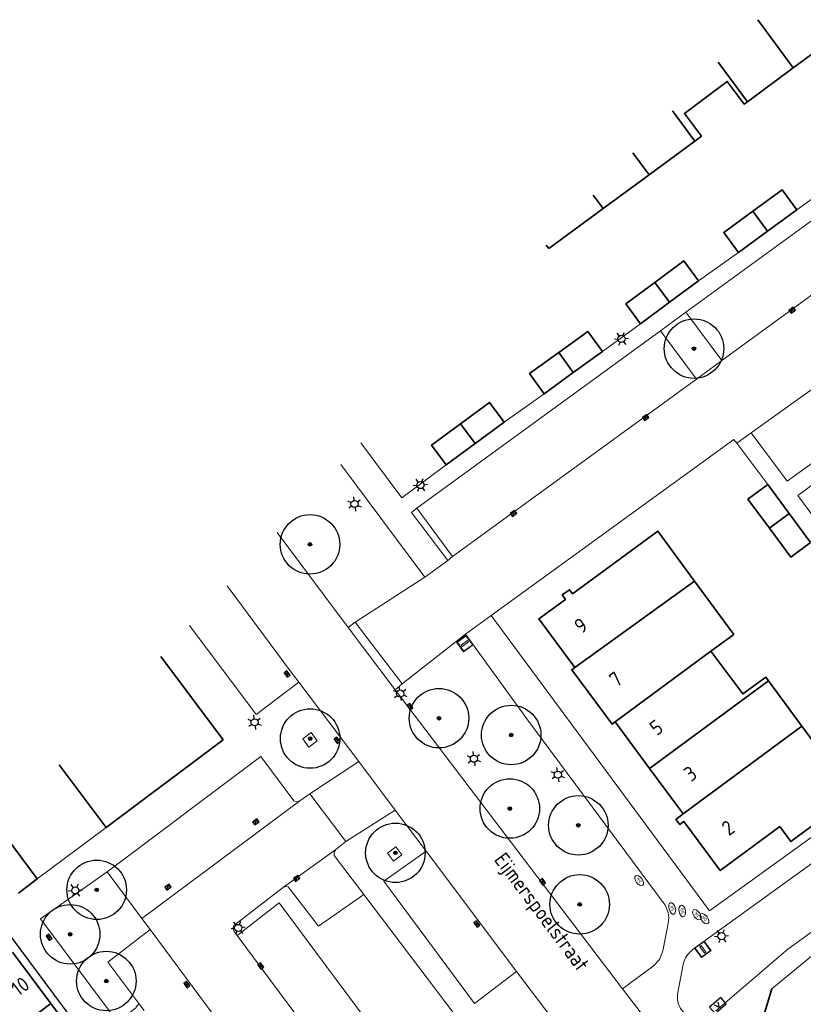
# Model space of a CAD drawing. Header units: metres. Extents: x 92877 to 94117, y 464509 to 465451.
# Tile 70 of 102: x 93119 to 93184, y 465191 to 465274. Entities that reach past the tile are written whole.
import ezdxf
from ezdxf.enums import TextEntityAlignment as Align

# ---------------------------------------------------------------- set-up
doc = ezdxf.new("R2010")
doc.units = ezdxf.units.M
doc.layers.get('0').update_dxf_attribs({"linetype": 'CONTINUOUS'})
for name, color, linetype, lineweight in [('B-WE-GK-KADEMUUR-G', 252, 'CONTINUOUS', 35), ('B-WE-GR-BEPLANTING_CULTUUR-G', 252, 'CONTINUOUS', 18), ('B-WE-GR-BOOM-S', 90, 'CONTINUOUS', 25), ('B-WE-IE-TERREINAFSCHEIDING_KUNSTMATIG_MUUR-G', 252, 'IE-TERREINAFSCHEIDING-KUNSTMATIG-DICHT', 18), ('B-WE-KL-DATA_KAST-S', 252, 'CONTINUOUS', 25), ('B-WE-KL-ET_LS_OV_LICHTMAST-S', 252, 'CONTINUOUS', 25), ('B-WE-KL-WATER-S', 252, 'CONTINUOUS', 25), ('B-WE-OG-TOPOGRAFIE_BEBOUWING-GV', 252, 'CONTINUOUS', 35), ('B-WE-OG-TOPOGRAFIE_HUISNUMMER-T25', 7, 'CONTINUOUS', 20), ('B-WE-OG-TOPOGRAFIE_STRAATNAAM-T18', 7, 'CONTINUOUS', 18), ('B-WE-OG-TOPOGRAFIE_WATER-GV', 252, 'CONTINUOUS', 18), ('B-WE-RI-HWA_KOLK-S', 252, 'CONTINUOUS', 25), ('B-WE-VH-VERHARDING-GV', 252, 'CONTINUOUS', 18), ('B-WE-VW-OV_DRAAGCONSTRUCTIE-S', 252, 'CONTINUOUS', 15)]:
    doc.layers.add(name, color=color, linetype=linetype, lineweight=lineweight)
doc.layers.add('B_OVERBOUWLIJN_LIJN_1', color=252, linetype='CONTINUOUS')
doc.styles.add('NLCS-ISO', font='NLCS-ISO.ttf')
doc.styles.get("Standard").update_dxf_attribs({"font": 'isocp.shx'})
doc.linetypes.add('IE-TERREINAFSCHEIDING-KUNSTMATIG-DICHT', pattern='A,8,-1,[82,NLCS.SHX,S=0.75,R=90,X=0,Y=0],-1', length=10)

# ---------------------------------------------------------------- blocks, each defined once
blk = doc.blocks.new('Q_VERKEERSBORDPAAL')
for points in [[(-0.5, 0.5), (0.5, 0.5), (0.5, -0.5), (-0.5, -0.5)], [(-0.08, 0.333), (0.071, 0.333), (0.071, -0.329), (-0.08, -0.329)]]:
    blk.add_lwpolyline(points, close=True)
blk.add_lwpolyline([(-0.442, 0.464), (0.438, 0.464, -0.414214), (0.459, 0.442), (0.459, -0.437, -0.414214), (0.438, -0.459), (-0.442, -0.459, -0.414214), (-0.463, -0.437), (-0.463, 0.442), (-0.463, 0.444), (-0.463, 0.446), (-0.463, 0.448), (-0.462, 0.45), (-0.461, 0.451), (-0.46, 0.453), (-0.459, 0.455), (-0.458, 0.456), (-0.457, 0.457), (-0.456, 0.459), (-0.454, 0.46), (-0.453, 0.461), (-0.451, 0.462), (-0.449, 0.462), (-0.447, 0.463), (-0.446, 0.463), (-0.444, 0.464), (-0.442, 0.464)], format="xyb")
blk = doc.blocks.new('Q_LICHTMAST')
for points in [[(-0.26, 0.15), (-0.52, 0.3)], [(0, 0.3), (0, 0.6)], [(0.26, 0.15), (0.52, 0.3)], [(-0.26, -0.15), (-0.52, -0.3)], [(0, -0.3), (0, -0.6)], [(0.26, -0.15), (0.52, -0.3)]]:
    blk.add_lwpolyline(points)
blk.add_circle((0, 0), 0.3)
blk = doc.blocks.new('SKL-WATER_BRANDKRAAN_BRANDPUT-SO')
at = {"color": 0, "linetype": 'ByBlock', "lineweight": 18}
blk.add_ellipse((0, 0), major_axis=(2.5, 0), ratio=0.54, dxfattribs=at)
at = {"color": 0, "linetype": 'ByBlock', "lineweight": 18, "style": 'NLCS-ISO'}
blk.add_text('bk', height=1.5, dxfattribs=at).set_placement((0.16, 0), align=Align.MIDDLE_CENTER)
blk = doc.blocks.new('B-SRI-KOLK_COMBINATIE-SO')
for p, q in [((-1.125, 0), (1.125, 1.5)), ((1.125, 0), (-1.125, 1.5))]:
    blk.add_line(p, q)
at = {"flags": 128}
blk.add_lwpolyline([(-1.125, 0), (1.125, 0), (1.125, 1.5), (-1.125, 1.5)], close=True, dxfattribs=at)
blk = doc.blocks.new('SKL-DATA_TERREINKAST-SO')
for q in [(-0.203, 0.2), (0.203, 0.2)]:
    blk.add_line((0, -0.209), q)
at = {"flags": 128}
blk.add_lwpolyline([(0.625, 0.35), (-0.625, 0.35), (-0.625, -0.35), (0.625, -0.35)], close=True, dxfattribs=at)
at = {"style": 'NLCS-ISO'}
blk.add_attdef('TYPE', text='', height=0.35, dxfattribs=at).set_placement((-0.034, 0.689), align=Align.MIDDLE_CENTER)
blk = doc.blocks.new('SGR-BOOM_01')
at = {"ltscale": 0.1}
h = blk.add_hatch(color=256, dxfattribs=at)
edge = h.paths.add_edge_path()
edge.add_arc((0, 0), 0.15, 0, 360)
for radius in [2.5, 0.045]:
    blk.add_circle((0, 0), radius)
blk.add_circle((0, 0), 0.15, dxfattribs=at)

msp = doc.modelspace()

# ---------------------------------------------------------------- linework, layer by layer
at = {"layer": 'B-WE-GK-KADEMUUR-G', "flags": 128}
msp.add_lwpolyline([(93181.843, 465192.276), (93180.537, 465187.927), (93179.808, 465186.881)], dxfattribs=at)
at = {"layer": 'B-WE-GR-BEPLANTING_CULTUUR-G'}
for p, q in [((93151.991, 465232.688), (93155.013, 465228.625)), ((93155.013, 465228.625), (93154.598, 465228.288))]:
    msp.add_line(p, q, dxfattribs=at)
at = {"layer": 'B-WE-GR-BEPLANTING_CULTUUR-G', "flags": 128}
for points in [[(93177.141, 465190.449), (93183.202, 465195.636), (93186.325, 465197.897), (93191.541, 465201.814), (93201.549, 465209.514), (93217.927, 465221.917), (93229.682, 465230.451), (93239.63, 465237.437), (93242.348, 465239.572), (93243.933, 465240.588), (93245.56, 465241.915), (93249.455, 465244.632), (93266.381, 465256.864)], [(93154.598, 465228.288), (93151.565, 465232.345), (93151.991, 465232.688)]]:
    msp.add_lwpolyline(points, dxfattribs=at)
at = {"layer": 'B-WE-IE-TERREINAFSCHEIDING_KUNSTMATIG_MUUR-G'}
msp.add_line((93125.881, 465205.85), (93120.1, 465201.525), dxfattribs=at)
at = {"layer": 'B-WE-OG-TOPOGRAFIE_BEBOUWING-GV'}
for p, q in [((93180.668, 465273.758), (93183.655, 465269.713)), ((93183.655, 465269.713), (93188.217, 465273.082)), ((93177.328, 465270.195), (93179.79, 465266.859)), ((93179.79, 465266.859), (93183.655, 465269.713)), ((93173.496, 465266.109), (93175.381, 465263.557)), ((93171.53, 465260.72), (93175.381, 465263.557)), ((93170.171, 465262.562), (93171.53, 465260.72)), ((93167.672, 465257.878), (93171.53, 465260.72)), ((93166.838, 465259.008), (93167.672, 465257.878)), ((93163.1, 465254.51), (93167.672, 465257.878)), ((93183.94, 465257.781), (93181.494, 465255.987)), ((93180.264, 465257.664), (93181.494, 465255.987)), ((93181.494, 465255.987), (93179.048, 465254.193)), ((93162.888, 465254.797), (93163.1, 465254.51)), ((93172.009, 465251.679), (93173.251, 465250.01)), ((93175.681, 465251.818), (93173.251, 465250.01)), ((93173.251, 465250.01), (93170.82, 465248.202)), ((93163.931, 465245.777), (93165.152, 465244.093)), ((93167.599, 465245.865), (93165.152, 465244.093)), ((93165.152, 465244.093), (93162.704, 465242.32)), ((93156.907, 465238.125), (93155.679, 465239.794)), ((93159.344, 465239.917), (93156.907, 465238.125)), ((93156.907, 465238.125), (93154.471, 465236.332)), ((93181.52, 465234.682), (93183.316, 465232.249)), ((93183.316, 465232.249), (93181.64, 465231.012)), ((93183.316, 465232.249), (93185.111, 465229.816)), ((93175.356, 465226.57), (93165.284, 465219.3)), ((93178.657, 465222.086), (93175.356, 465226.57)), ((93176.722, 465220.666), (93178.657, 465222.086)), ((93176.722, 465220.666), (93168.669, 465214.739)), ((93130.483, 465220.238), (93135.73, 465213.229)), ((93181.559, 465218.19), (93171.57, 465210.813)), ((93184.376, 465214.378), (93181.559, 465218.19)), ((93168.669, 465214.739), (93171.57, 465210.813)), ((93184.376, 465214.378), (93174.388, 465206.998)), ((93135.73, 465213.229), (93125.881, 465205.85)), ((93171.57, 465210.813), (93174.388, 465206.998)), ((93116.921, 465205.775), (93120.1, 465201.525)), ((93120.1, 465201.525), (93118.506, 465200.333)), ((93118.017, 465195.379), (93121.239, 465191.046)), ((93121.239, 465191.046), (93111.298, 465183.617)), ((93121.239, 465191.046), (93124.461, 465186.712))]:
    msp.add_line(p, q, dxfattribs=at)
at = {"layer": 'B-WE-OG-TOPOGRAFIE_BEBOUWING-GV', "flags": 128}
for points in [[(93175.381, 465263.557), (93175.929, 465263.961), (93174.499, 465265.864), (93178.096, 465268.567), (93179.526, 465266.664), (93179.79, 465266.859)], [(93180.264, 465257.664), (93182.71, 465259.458), (93183.94, 465257.781)], [(93179.048, 465254.193), (93177.818, 465255.87), (93180.264, 465257.664)], [(93172.009, 465251.679), (93174.44, 465253.487), (93175.681, 465251.818)], [(93170.82, 465248.202), (93169.579, 465249.871), (93172.009, 465251.679)], [(93163.931, 465245.777), (93166.379, 465247.55), (93167.599, 465245.865)], [(93162.704, 465242.32), (93161.484, 465244.005), (93163.931, 465245.777)], [(93155.679, 465239.794), (93158.116, 465241.586), (93159.344, 465239.917)], [(93154.471, 465236.332), (93153.243, 465238.001), (93155.679, 465239.794)], [(93181.64, 465231.012), (93179.844, 465233.445), (93181.52, 465234.682)], [(93175.356, 465226.57), (93172.265, 465230.768), (93165.1, 465225.482), (93164.844, 465225.84), (93164.234, 465225.403), (93164.501, 465225.031), (93162.274, 465223.395), (93165.284, 465219.3)], [(93185.111, 465229.816), (93183.435, 465228.579), (93181.64, 465231.012)], [(93181.559, 465218.19), (93181.334, 465218.495), (93179.399, 465217.075), (93176.722, 465220.666)], [(93165.284, 465219.3), (93165.028, 465219.109), (93168.419, 465214.542), (93168.669, 465214.739)], [(93174.388, 465206.998), (93173.782, 465206.525), (93174.118, 465206.102), (93174.456, 465206.368), (93177.507, 465202.233), (93182.511, 465205.927), (93183.442, 465204.666), (93186.765, 465207.119), (93185.829, 465208.39), (93187.755, 465209.804), (93184.376, 465214.378)], [(93125.881, 465205.85), (93121.936, 465211.124)]]:
    msp.add_lwpolyline(points, dxfattribs=at)
at = {"layer": 'B-WE-OG-TOPOGRAFIE_WATER-GV', "flags": 128}
msp.add_lwpolyline([(93222.54, 465223.677), (93212.44, 465216.06), (93208, 465212.46), (93196.98, 465204.755), (93181.843, 465192.276)], dxfattribs=at)
at = {"layer": 'B-WE-VH-VERHARDING-GV'}
for p, q in [((93193.02, 465262.565), (93174.624, 465249.171)), ((93187.303, 465260.175), (93183.94, 465257.781)), ((93177.638, 465245.112), (93195.992, 465258.469)), ((93179.048, 465254.193), (93175.681, 465251.818)), ((93172.499, 465247.593), (93174.624, 465249.171)), ((93174.624, 465249.171), (93177.638, 465245.112)), ((93170.82, 465248.202), (93167.599, 465245.865)), ((93172.499, 465247.593), (93151.991, 465232.688)), ((93175.513, 465243.534), (93172.499, 465247.593)), ((93190.773, 465246.683), (93180.123, 465239.015)), ((93177.638, 465245.112), (93175.513, 465243.534)), ((93175.513, 465243.534), (93155.013, 465228.625)), ((93162.704, 465242.32), (93159.344, 465239.917)), ((93180.123, 465239.015), (93178.893, 465238.147)), ((93178.893, 465238.147), (93181.52, 465234.682)), ((93146.233, 465222.662), (93140.252, 465230.657)), ((93154.598, 465228.288), (93152.676, 465226.884)), ((93152.676, 465226.884), (93146.817, 465223.099)), ((93141.347, 465219.035), (93136.048, 465226.174)), ((93146.817, 465223.099), (93146.233, 465222.662)), ((93150.764, 465217.924), (93146.817, 465223.099)), ((93158.257, 465223.685), (93156.084, 465222.092)), ((93146.233, 465222.662), (93150.185, 465217.433)), ((93150.764, 465217.924), (93156.084, 465222.092)), ((93142.075, 465218.055), (93141.347, 465219.035)), ((93142.075, 465218.055), (93147.116, 465211.394)), ((93150.185, 465217.433), (93150.764, 465217.924)), ((93169.306, 465192.298), (93150.185, 465217.433)), ((93138.881, 465211.806), (93125.967, 465202.134)), ((93147.116, 465211.394), (93143.007, 465208.68)), ((93150.194, 465207.303), (93147.116, 465211.394)), ((93128.89, 465198.206), (93142.174, 465208.093)), ((93143.007, 465208.68), (93142.174, 465208.093)), ((93143.007, 465208.68), (93146.039, 465204.666)), ((93146.039, 465204.666), (93150.194, 465207.303)), ((93150.194, 465207.303), (93152.786, 465203.859)), ((93145.191, 465204.007), (93140.803, 465200.835)), ((93145.191, 465204.007), (93146.039, 465204.666)), ((93150.25, 465204.228), (93149.532, 465203.701)), ((93160.394, 465193.749), (93152.786, 465203.859)), ((93120.381, 465198.16), (93125.967, 465202.134)), ((93125.967, 465202.134), (93128.89, 465198.206)), ((93147.56, 465200.218), (93156.453, 465188.48)), ((93128.89, 465198.206), (93129.586, 465197.272)), ((93129.586, 465197.272), (93141.952, 465180.632)), ((93136.913, 465196.761), (93146.428, 465183.958)), ((93175.748, 465183.844), (93169.306, 465192.298)), ((93128.628, 465191.057), (93129.072, 465190.462))]:
    msp.add_line(p, q, dxfattribs=at)
at = {"layer": 'B-WE-VH-VERHARDING-GV', "flags": 128}
for points in [[(93260.287, 465259.352), (93198.272, 465214.482), (93184.032, 465233.752), (93189.143, 465237.518)], [(93178.041, 465185.559), (93174.282, 465190.486), (93174.173, 465190.65), (93174.082, 465190.825), (93174.01, 465191.008), (93173.957, 465191.198), (93173.926, 465191.392), (93173.915, 465191.589), (93173.925, 465191.785), (93173.956, 465191.98), (93174.405, 465194.332), (93174.452, 465194.522), (93174.518, 465194.708), (93174.6, 465194.886), (93174.699, 465195.055), (93174.813, 465195.215), (93174.943, 465195.362), (93175.085, 465195.497), (93175.24, 465195.618), (93188.85, 465205.448), (93226.35, 465232.528), (93261.426, 465257.866)], [(93180.123, 465239.015), (93183.124, 465234.951), (93193.694, 465242.592)], [(93154.471, 465236.332), (93150.732, 465233.575), (93147.303, 465238.176)], [(93158.257, 465223.685), (93178.641, 465238.475), (93178.893, 465238.147)], [(93145.617, 465236.377), (93152.676, 465226.884)], [(93194.262, 465217.432), (93197.044, 465213.593), (93176.612, 465198.846), (93158.257, 465223.685)], [(93132.905, 465222.821), (93138.51, 465215.361), (93142.075, 465218.055)], [(93156.084, 465222.092), (93161.264, 465214.988), (93172.874, 465199.326), (93172.978, 465199.124), (93173.061, 465198.913), (93173.122, 465198.695), (93173.161, 465198.471), (93173.178, 465198.245), (93173.171, 465198.018), (93173.142, 465197.793), (93172.68, 465195.486), (93172.413, 465194.756), (93171.871, 465194.203), (93169.306, 465192.298)], [(93143.129, 465213.832), (93142.411, 465213.305), (93142.918, 465212.617), (93143.636, 465213.144), (93143.129, 465213.832)], [(93142.174, 465208.093), (93141.926, 465208.014), (93141.678, 465208.09), (93138.881, 465211.806)], [(93147.56, 465200.218), (93145.069, 465203.506), (93145.054, 465203.775), (93145.191, 465204.007)], [(93149.532, 465203.701), (93150.039, 465203.013), (93150.757, 465203.54), (93150.25, 465204.228)], [(93152.786, 465203.859), (93149.219, 465201.33), (93156.862, 465191.044), (93160.394, 465193.749)], [(93136.913, 465196.761), (93136.644, 465197.097), (93136.549, 465197.35), (93136.621, 465197.611), (93140.803, 465200.835)], [(93140.803, 465200.835), (93140.991, 465200.9), (93141.187, 465200.859), (93143.736, 465197.554), (93147.56, 465200.218)], [(93146.428, 465183.958), (93150.024, 465186.631), (93140.429, 465199.515), (93136.913, 465196.761)], [(93128.628, 465191.057), (93128.386, 465190.689), (93127.065, 465189.669), (93126.756, 465189.636), (93120.381, 465198.16)], [(93129.586, 465197.272), (93126.029, 465194.534), (93128.628, 465191.057)], [(93160.394, 465193.749), (93163.99, 465188.97), (93170.814, 465180.153)]]:
    msp.add_lwpolyline(points, dxfattribs=at)
at = {"layer": 'B_OVERBOUWLIJN_LIJN_1', "flags": 128}
msp.add_lwpolyline([(93114.617, 465199.951), (93115.131, 465200.333), (93134.79, 465173.893), (93134.276, 465173.512)], dxfattribs=at)

# ---------------------------------------------------------------- block references
at = {"layer": 'B-WE-GR-BOOM-S'}
for p, rotation in [((93175.308, 465246.107), 127), ((93143.025, 465229.65), 127), ((93153.868, 465215.036), 127), ((93143.035, 465213.327), 35.99999999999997), ((93159.938, 465213.627), 127), ((93159.821, 465207.442), 127), ((93165.583, 465206.034), 127), ((93150.203, 465203.722), 126), ((93125.093, 465200.611), 34.99999999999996), ((93165.696, 465199.387), 127), ((93122.864, 465196.876), 127), ((93125.899, 465192.945), 127)]:
    msp.add_blockref('SGR-BOOM_01', p, dxfattribs=dict(at, rotation=rotation))
at = {"layer": 'B-WE-KL-DATA_KAST-S', "rotation": 41}
msp.add_blockref('SKL-DATA_TERREINKAST-SO', (93177.314, 465190.887), dxfattribs=at)
at = {"layer": 'B-WE-KL-ET_LS_OV_LICHTMAST-S'}
for p, rotation in [((93169.208, 465246.925), 35.99999999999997), ((93152.306, 465234.637), 35.99999999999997), ((93146.77, 465233.045), 127), ((93150.603, 465217.112), 127), ((93138.367, 465214.694), 127), ((93156.805, 465211.631), 127), ((93163.858, 465210.29), 127), ((93123.296, 465200.563), 34.99999999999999), ((93136.988, 465197.41), 38.00000000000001), ((93177.619, 465196.716), 35.99999999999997)]:
    msp.add_blockref('Q_LICHTMAST', p, dxfattribs=dict(at, rotation=rotation))
at = {"layer": 'B-WE-KL-WATER-S'}
for p, xscale, yscale, zscale, rotation in [((93170.695, 465201.394), 0.2, 0.2, 0.2, 127), ((93173.473, 465199.05), 0.2000000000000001, 0.2000000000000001, 0.2000000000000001, 106), ((93174.32, 465198.824), 0.2, 0.2, 0.2, 99.99999999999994), ((93175.549, 465198.521), 0.1999999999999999, 0.1999999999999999, 0.1999999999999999, 126), ((93176.185, 465198.179), 0.1999999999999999, 0.1999999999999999, 0.1999999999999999, 126)]:
    msp.add_blockref('SKL-WATER_BRANDKRAAN_BRANDPUT-SO', p, dxfattribs=dict(at, xscale=xscale, yscale=yscale, zscale=zscale, rotation=rotation))
at = {"layer": 'B-WE-RI-HWA_KOLK-S', "xscale": 0.2, "yscale": 0.2, "zscale": 0.2}
for p, rotation in [((93183.648, 465249.208), 35.99999999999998), ((93171.321, 465240.197), 35.99999999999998), ((93160.22, 465232.137), 35.99999999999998), ((93141.217, 465218.843), 127), ((93151.546, 465216.105), 127), ((93145.422, 465213.279), 127), ((93138.564, 465206.206), 37), ((93141.999, 465201.451), 35.99999999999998), ((93162.698, 465201.378), 127), ((93131.176, 465200.722), 37), ((93157.17, 465197.831), 127), ((93121.209, 465196.705), 127), ((93139.004, 465194.299), 127), ((93132.79, 465192.738), 127)]:
    msp.add_blockref('B-SRI-KOLK_COMBINATIE-SO', p, dxfattribs=dict(at, rotation=rotation))
at = {"layer": 'B-WE-VW-OV_DRAAGCONSTRUCTIE-S'}
for p, rotation in [((93156.045, 465221.32), 126), ((93176.047, 465195.609), 35.99999999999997)]:
    msp.add_blockref('Q_VERKEERSBORDPAAL', p, dxfattribs=dict(at, rotation=rotation))

# ---------------------------------------------------------------- texts
at = {"layer": 'B-WE-OG-TOPOGRAFIE_HUISNUMMER-T25'}
for s, rotation, p in [('9', 36.3, (93165.795, 465222.826)), ('7', 36.6, (93168.731, 465218.316)), ('5', 36.4, (93172.133, 465214.258)), ('3', 36.4, (93174.996, 465210.383)), ('2', 36.4, (93178.162, 465205.824)), ('10', 36.8, (93118.666, 465192.502))]:
    msp.add_text(s, height=1.25, rotation=rotation, dxfattribs=at).set_placement(p, align=Align.MIDDLE)
at = {"layer": 'B-WE-OG-TOPOGRAFIE_STRAATNAAM-T18'}
msp.add_text('Eijmerspoelstraat', height=1.25, rotation=-53, dxfattribs=at).set_placement((93162.371, 465198.643), align=Align.MIDDLE)

doc.saveas('drawing.dxf')
